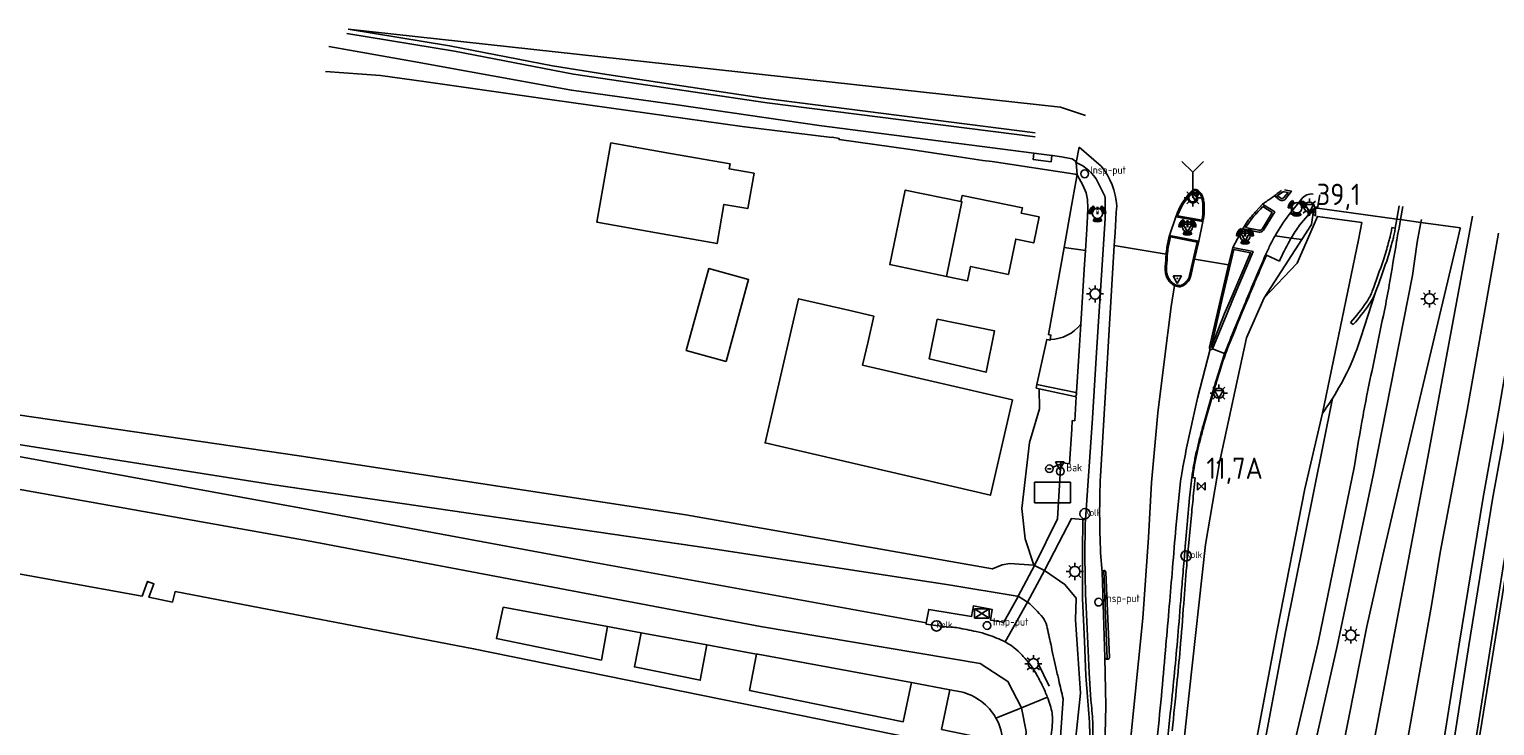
# Model space of a CAD drawing. Extents: x 167690 to 168394, y 440139 to 441022.
# Tile 12 of 15: x 167926 to 168097, y 440941 to 441022. Entities that reach past the tile are written whole.
import ezdxf
from ezdxf.enums import TextEntityAlignment as Align

# ---------------------------------------------------------------- set-up
doc = ezdxf.new("R2010")
doc.units = 0
doc.header["$LTSCALE"] = 4
doc.linetypes.add('SCHRIKH', pattern=[100, 100, 0])
doc.layers.get('0').update_dxf_attribs({"linetype": 'CONTINUOUS'})
for name, color, linetype in [('G_BTD', 3, 'CONTINUOUS'), ('G_OTD', 32, 'CONTINUOUS'), ('G_OWG', 6, 'CONTINUOUS'), ('G_PND', 1, 'CONTINUOUS'), ('G_WGD', 7, 'CONTINUOUS'), ('G_WGDP1', 2, 'ByLayer'), ('G_WGI', 1, 'CONTINUOUS'), ('LSHD', 3, 'CONTINUOUS'), ('LSHDUP', 1, 'CONTINUOUS'), ('LWGI', 7, 'CONTINUOUS'), ('PPALHM', 10, 'CONTINUOUS')]:
    doc.layers.add(name, color=color, linetype=linetype)
for name, color, linetype, true_color in [('PBAK', 7, 'CONTINUOUS', 0xbd2877), ('PBRD', 7, 'CONTINUOUS', 0xbd2877), ('PKST', 7, 'CONTINUOUS', 0xbd2877), ('PPAL', 7, 'CONTINUOUS', 0xbd2877), ('PPUT', 7, 'CONTINUOUS', 0xbd2877), ('PSTM', 7, 'CONTINUOUS', 0xde7233)]:
    doc.layers.add(name, color=color, linetype=linetype, true_color=true_color)
doc.styles.add('ISO', font='ISO')
doc.styles.get("Standard").update_dxf_attribs({"font": 'ISO'})

# ---------------------------------------------------------------- blocks, each defined once
blk = doc.blocks.new('verkeersteller')
at = {"color": 0}
blk.add_circle((0, 0), 0.45, dxfattribs=at)
blk = doc.blocks.new('lichtmast')
at = {"color": 0}
for p, q in [((-0.6, 0), (-1, 0)), ((-0.71, 0.71), (-0.42, 0.42)), ((0, 0.6), (0, 1)), ((0.42, 0.42), (0.71, 0.71)), ((0.6, 0), (1, 0)), ((-0.42, -0.42), (-0.71, -0.71)), ((0, -0.6), (0, -1)), ((0.42, -0.42), (0.71, -0.71))]:
    blk.add_line(p, q, dxfattribs=at)
blk.add_circle((0, 0), 0.6, dxfattribs=at)
blk = doc.blocks.new('wegwijzer')
at = {"color": 0}
for q in [(-0.424, 1.424), (0.424, 1.424), (0, 0)]:
    blk.add_line((0, 1), q, dxfattribs=at)
blk = doc.blocks.new('verkeersbord')
at = {"color": 0}
for p, q in [((0.5, 0.32), (-0.5, 0.32)), ((-0.5, 0.32), (0, -0.6)), ((0, -0.6), (0.5, 0.32))]:
    blk.add_line(p, q, dxfattribs=at)
blk = doc.blocks.new('verkeersbord-pl')
at = {"linetype": 'Continuous'}
blk.add_circle((0, 0), 0.03, dxfattribs=at)
blk = doc.blocks.new('kilometerpaal')
at = {"color": 0}
for p, q in [((-0.44, 0.44), (0.44, -0.44)), ((-0.44, -0.44), (-0.44, 0.44)), ((0.44, 0.44), (-0.44, -0.44)), ((0.44, -0.44), (0.44, 0.44))]:
    blk.add_line(p, q, dxfattribs=at)
at = {"color": 0, "style": 'ISO'}
blk.add_attdef('KILOMETERPAAL', (0.59, 0.87), '', height=2.5, dxfattribs=at)
blk = doc.blocks.new('verkeerslicht')
at = {"color": 0, "linetype": 'Continuous'}
for p, q in [((-1, 0), (-0.6, 0)), ((-0.3, 0.52), (-0.5, 0.86)), ((0.3, 0.52), (0.5, 0.86)), ((0.6, 0), (1, 0)), ((-0.3, -0.52), (-0.5, -0.86)), ((0.3, -0.52), (0.5, -0.86))]:
    blk.add_line(p, q, dxfattribs=at)
at = {"color": 0}
blk.add_circle((0, 0), 0.6, dxfattribs=at)
at = {"color": 0, "linetype": 'Continuous'}
for radius, start, end in [(0.996, 119.9985, 179.9935), (0.897, 119.9989, 179.9928), (0.797, 119.9994, 179.9919), (0.697, 120, 179.9907), (0.697, 0.0093, 60), (0.797, 0.0081, 60.0006), (0.897, 0.0072, 60.0011), (0.996, 0.0065, 60.0015), (0.996, 240.0015, 299.9985), (0.897, 240.0011, 299.9989), (0.797, 240.0006, 299.9994), (0.697, 240, 300)]:
    blk.add_arc((0, 0), radius, start, end, dxfattribs=at)
blk = doc.blocks.new('drukknoppaal')
at = {"linetype": 'ByBlock', "lineweight": -2}
h = blk.add_hatch(color=0, dxfattribs=at)
h.dxf.hatch_style = 1
h.paths.add_polyline_path([(0.15, 0.8), (-0.15, 0.8), (-0.15, -0.1), (0, -0.1, -0.414214), (-0.1, 0, -1), (0.1, 0, -0.414214), (0, -0.1), (0.15, -0.1)])
h.paths.add_polyline_path([(-0.1, 0.3, -1), (0.1, 0.3, -1)], flags=16)
at = {"linetype": 'ByBlock', "lineweight": -2, "true_color": 0x681648}
h = blk.add_hatch(color=219, dxfattribs=at)
h.dxf.hatch_style = 1
h.paths.add_polyline_path([(0.1, 0, 1), (-0.1, 0, 1)])
at = {"color": 0, "linetype": 'ByBlock', "lineweight": -2}
blk.add_attdef('DRUKKNOPPAAL', (0.5, 0.35), '', height=0.5, dxfattribs=at)
blk = doc.blocks.new('kolk')
at = {"color": 0}
blk.add_circle((0, 0), 0.6, dxfattribs=at)
at = {"color": 0, "linetype": 'Continuous', "style": 'ISO'}
blk.add_attdef('KOLK', (-0.04, -0.26), '', height=0.8, dxfattribs=at)
blk = doc.blocks.new('klok')
at = {"color": 0}
blk.add_circle((0, 0), 0.45, dxfattribs=at)
at = {"style": 'ISO'}
blk.add_attdef('KLOK', (0.7, 0), '', height=0.9, dxfattribs=at)
blk = doc.blocks.new('abri')
at = {"color": 0}
for p, q in [((-2.1, 1.2), (2.1, 1.2)), ((-2.1, -1.2), (-2.1, 1.2)), ((2.1, 1.2), (2.1, -1.2)), ((2.1, -1.2), (-2.1, -1.2))]:
    blk.add_line(p, q, dxfattribs=at)
at = {"color": 0, "linetype": 'Continuous', "style": 'ISO', "flags": 2}
blk.add_attdef('ABRI', text='', height=0.8, dxfattribs=at).set_placement((0, 0), align=Align.MIDDLE_CENTER)
blk = doc.blocks.new('strooikist')
at = {"color": 0}
blk.add_circle((0, 0), 0.45, dxfattribs=at)
at = {"color": 0, "style": 'ISO'}
blk.add_attdef('STROOIKIST', (0.7, 0), '', height=0.9, dxfattribs=at)
blk = doc.blocks.new('aanduidingsbord')
at = {"color": 0}
for p, q in [((-0.81, -0.33), (0, 0)), ((-1.45, -0.5), (-1.01, -0.5))]:
    blk.add_line(p, q, dxfattribs=at)
blk.add_circle((-1.23, -0.5), 0.45, dxfattribs=at)
blk = doc.blocks.new('schk.dwg')
for p, q in [((0.86, 0.56), (-0.86, 0.56)), ((-0.86, 0.56), (-0.86, -0.56)), ((0.86, -0.56), (0.86, 0.56)), ((-0.86, -0.56), (0.86, -0.56))]:
    blk.add_line(p, q)
at = {"linetype": 'Continuous'}
for p, q in [((-0.86, 0.56), (0.86, -0.56)), ((-0.86, -0.56), (0.86, 0.56))]:
    blk.add_line(p, q, dxfattribs=at)

msp = doc.modelspace()

# ---------------------------------------------------------------- linework, layer by layer
at = {"layer": 'G_BTD', "linetype": 'Continuous', "transparency": 33554687}
msp.add_lwpolyline([(168041.336, 440955.94), (168041.222, 440955.994), (168033.223, 440957.308), (168005.323, 440961.567), (167953.907, 440969.072), (167914.315, 440975.317)], dxfattribs=at)
at = {"layer": 'G_OTD', "linetype": 'Continuous', "transparency": 33554687}
for points in [[(167993.63, 441009.092), (168000.613, 441007.857), (168007.597, 441006.622), (168007.494, 441006.039), (168010.397, 441005.525), (168009.665, 441001.39), (168006.88, 441001.883), (168006.068, 440997.291), (167998.967, 440998.547), (167991.986, 440999.782), (167993.63, 441009.092)], [(168034.642, 441002.206), (168028.11, 441003.562), (168026.3, 440994.831), (168032.946, 440993.449)], [(168045.094, 440986.048), (168045.184, 440986.559), (168044.882, 440986.633), (168046.712, 440996.82)], [(168007.118, 440983.469), (168002.451, 440984.75), (168005.086, 440994.349), (168009.753, 440993.068), (168007.118, 440983.469)], [(168043.435, 440980.335), (168043.53, 440980.775)], [(168043.801, 440980.259), (168043.435, 440980.335)], [(168043.158, 440959.618), (168043.123, 440959.608), (168040.38, 440959.802), (168039.451, 440959.67), (168038.331, 440959.174), (168002.414, 440965.508), (167957.108, 440972.411), (167916.373, 440978.354)], [(167942.592, 440956.512), (167942.268, 440955.297), (167939.52, 440955.855), (167940.112, 440957.439), (167939.36, 440957.72), (167938.718, 440956), (167916.484, 440960.01)]]:
    msp.add_lwpolyline(points, dxfattribs=at)
at = {"layer": 'G_OWG', "linetype": 'Continuous', "transparency": 33554687}
for points in [[(168070.163, 440990.919), (168074.024, 440994.994), (168075.218, 440997.751), (168076.399, 441000.476), (168081.602, 440999.744), (168081.184, 440997.723), (168076.982, 440977.425)], [(168075.972, 441001.388), (168075.685, 440999.513), (168074.555, 440997.754)], [(168085.694, 441000.163), (168085.964, 441001.695)], [(168085.056, 440998.78), (168085.109, 440999.157), (168085.506, 440999.101)], [(168085.506, 440999.101), (168085.449, 440998.698)], [(168085.506, 440999.101), (168085.694, 441000.163)], [(168074.555, 440997.754), (168070.163, 440990.919)], [(168074.555, 440997.754), (168073.323, 440997.935)], [(168084.694, 440997.304), (168084.804, 440997.707)], [(168085.082, 440997.198), (168084.83, 440996.287)], [(168085.257, 440997.844), (168085.219, 440997.705)], [(168070.163, 440990.919), (168068.099, 440986.255), (168064.933, 440971.636), (168063.267, 440962.055), (168061.374, 440944.621), (168059.02, 440922.984), (168057.143, 440909.42), (168056.694, 440904.749), (168057.247, 440897.565), (168055.29, 440885.306), (168054.457, 440882.411), (168052.593, 440878.323), (168050.39, 440873.798), (168048.387, 440865.482), (168046.853, 440859.747)], [(168081.491, 440986.296), (168083.193, 440991.586)], [(168080.589, 440987.798), (168080.282, 440988.057)], [(168043.158, 440959.618), (168042.171, 440962.688), (168041.778, 440966.271), (168042.671, 440973.989), (168043.818, 440977.929), (168043.801, 440980.259)], [(168047.995, 440979.384), (168043.801, 440980.259)], [(168078.153, 440979.138), (168072.661, 440951.809), (168068.618, 440930.368), (168063.886, 440909.218), (168059.77, 440890.534), (168054.185, 440870.855), (168048.673, 440854.776)], [(168076.982, 440977.425), (168074.901, 440968.568), (168071.695, 440952.005), (168068.168, 440933.344), (168062.985, 440909.617), (168058.505, 440889.947), (168053.921, 440874.279), (168050.221, 440862.707), (168048.788, 440859.37)], [(168043.268, 440959.575), (168043.158, 440959.618)], [(168044.423, 440958.982), (168046.823, 440957.36), (168048.116, 440955.741), (168048.037, 440953.199), (168048.64, 440944.64), (168048.011, 440938.739), (168046.818, 440928.758), (168045.452, 440919.533), (168043.731, 440908.906), (168041.74, 440896.552), (168039.811, 440887.518), (168038.176, 440885.924), (168042.838, 440914.788), (168044.466, 440926.191), (168046.176, 440937.81), (168046.601, 440943.963)]]:
    msp.add_lwpolyline(points, dxfattribs=at)
for points in [[(168084.925, 440998.173, 0.0019139), (168085.056, 440998.78)], [(168085.449, 440998.698, -0.005012), (168085.316, 440998.085)], [(168084.443, 440996.395, 0.0013044), (168084.694, 440997.304)], [(168084.869, 440997.948, -0.0049113), (168084.804, 440997.707)], [(168084.869, 440997.948, 0.0094121), (168084.925, 440998.173)], [(168085.219, 440997.705, -0.0023349), (168085.082, 440997.198)], [(168085.316, 440998.085, -0.0127027), (168085.257, 440997.844)], [(168082.816, 440991.725, 0.0044949), (168084.124, 440995.374)], [(168083.193, 440991.586, 0.0043137), (168084.503, 440995.241)], [(168084.124, 440995.374, 0.0147789), (168084.443, 440996.395)], [(168084.83, 440996.287, -0.0158945), (168084.503, 440995.241)], [(168082.14, 440990.419, 0.0626483), (168082.816, 440991.725)], [(168080.282, 440988.057, 0.0322207), (168082.14, 440990.419)], [(168082.471, 440990.192, -0.0317976), (168080.589, 440987.798)], [(168083.193, 440991.586, -0.0632513), (168082.471, 440990.192)], [(168078.153, 440979.138, 0.0648024), (168081.491, 440986.296)], [(168076.982, 440977.425, 0.0172491), (168078.153, 440979.138)], [(168042.449, 440955.282, -0.0476735), (168044.215, 440953.482)], [(168044.679, 440952.525, 0.1148058), (168044.215, 440953.482)], [(168045.15, 440950.393, 0.0024337), (168044.679, 440952.525)], [(168045.755, 440947.635, -0.0025733), (168045.15, 440950.393)], [(168046.094, 440946.142, -0.0020555), (168045.755, 440947.635)], [(168046.601, 440943.963, -0.0014074), (168046.094, 440946.142)]]:
    msp.add_lwpolyline(points, format="xyb", dxfattribs=at)
at = {"layer": 'G_PND', "linetype": 'Continuous', "transparency": 33554687}
for points in [[(168034.642, 441002.206), (168034.794, 441002.938), (168041.83, 441001.481), (168041.697, 441000.838), (168043.797, 441000.403), (168043.169, 440997.374), (168041.062, 440997.812), (168040.204, 440993.682), (168035.767, 440994.605), (168035.42, 440992.934), (168032.946, 440993.449)], [(168034.642, 441002.206), (168034.759, 441002.182), (168032.946, 440993.449)], [(168040.678, 440978.979), (168038.085, 440967.809), (168011.694, 440973.941), (168015.614, 440990.831), (168021.468, 440989.472), (168024.441, 440988.782), (168023.751, 440985.812), (168023.112, 440983.06), (168040.678, 440978.979)], [(168031.862, 440988.445), (168038.57, 440987.051), (168037.585, 440982.209), (168030.899, 440983.801), (168031.862, 440988.445)]]:
    msp.add_lwpolyline(points, dxfattribs=at)
at = {"layer": 'G_WGD', "linetype": 'Continuous', "transparency": 33554687}
for points in [[(168043.328, 441009.795), (168011.938, 441013.789), (167989.235, 441017.151), (167975.322, 441019.814), (167962.713, 441021.898)], [(167962.85, 441022.389), (167974.733, 441020.458), (167986.803, 441018.102), (167993.155, 441017.088), (168011.472, 441014.306), (168043.345, 441010.244)], [(167962.85, 441022.389), (168046.285, 441013.272), (168049.221, 441012.302)], [(168043.172, 441007.872), (168018.045, 441011.108), (168001.381, 441013.534), (167989.006, 441015.257), (167970.507, 441018.614), (167960.605, 441020.388)], [(167960.196, 441017.438), (167966.637, 441016.963), (167971.993, 441016.236), (167986.759, 441014.126), (168009.012, 441010.997), (168015.05, 441010.267), (168019.509, 441009.701), (168019.544, 441009.766), (168020.373, 441009.595), (168020.371, 441009.465), (168028.731, 441008.29), (168034.17, 441007.499), (168037.187, 441007.031), (168038.311, 441006.884), (168048.013, 441005.438), (168048.243, 441005.349)], [(168045.294, 441007.61), (168045.201, 441006.874), (168043.08, 441007.141), (168043.172, 441007.872)], [(168045.294, 441007.61), (168043.172, 441007.872)], [(168047.436, 441007.264), (168046.395, 441007.455), (168045.344, 441007.604), (168045.294, 441007.61)], [(168048.482, 441008.585), (168048.126, 441006.793)], [(168048.482, 441008.585), (168051.065, 441006.35)], [(168048.243, 441005.349), (168048.096, 441004.529)], [(168048.243, 441005.349), (168048.126, 441006.793)], [(168048.243, 441005.349), (168048.925, 441004.129), (168049.288, 441003.213), (168049.461, 441002.441), (168049.486, 441001.422)], [(168047.588, 441001.7), (168048.096, 441004.529)], [(168051.407, 441003.009), (168050.689, 441004.498)], [(168062.089, 441003.639), (168062.107, 441003.635)], [(168051.526, 441001.124), (168051.543, 441002.242)], [(168071.968, 441002.421), (168071.365, 441002.895)], [(168072.547, 441003.574), (168073.346, 441003.442), (168072.664, 441002.545)], [(168074.519, 441002.499), (168073.09, 441000.696)], [(168076.656, 441002.983), (168076.412, 441001.444)], [(168046.712, 440996.82), (168047.588, 441001.7)], [(168051.526, 441001.124), (168051.512, 441000.242), (168050.517, 440984.537), (168050.061, 440976.825), (168049.213, 440964.949), (168048.916, 440964.959)], [(168049.486, 441001.422), (168049.479, 441000.449), (168049.378, 440998.959), (168049.222, 440996.49)], [(168052.831, 441000.933), (168052.691, 440998.587), (168052.599, 440997.065)], [(168052.831, 441000.933), (168052.877, 441001.701)], [(168059.807, 441000.436), (168059.053, 440998.25)], [(168059.807, 441000.436), (168062.973, 440999.858)], [(168069.963, 441001.898), (168069.195, 441001.058)], [(168069.963, 441001.898), (168071.398, 441000.996), (168070.075, 440998.861)], [(168075.972, 441001.388), (168074.307, 440999.451)], [(168076.412, 441001.444), (168075.972, 441001.388)], [(168081.96, 440933.318), (168086.925, 440959.647), (168089.34, 440972.28), (168094.549, 441000.509)], [(168086.128, 441000.103), (168086.398, 441001.635)], [(168062.502, 440997.589), (168062.973, 440999.858)], [(168067.644, 440999.005), (168066.464, 440996.842)], [(168067.644, 440999.005), (168068.291, 441000.013)], [(168069.521, 440998.622), (168067.644, 440999.005)], [(168093.14, 440999.136), (168093.119, 440999.053), (168092.791, 440997.669), (168086.085, 440969.444), (168084.05, 440960.754), (168082.178, 440952.427), (168079.3, 440937.831), (168078.554, 440933.87)], [(168085.664, 440997.556), (168085.688, 440997.702), (168085.808, 440998.457), (168085.951, 440999.096), (168086.128, 441000.103)], [(168088.055, 440997.171), (168088.131, 440997.691), (168088.161, 440997.899), (168088.503, 440999.77)], [(168088.503, 440999.77), (168088.602, 441000.121)], [(168093.933, 440977.792), (168097.606, 440998.52)], [(168046.712, 440996.82), (168049.222, 440996.49)], [(168052.599, 440997.065), (168050.966, 440970.037)], [(168052.599, 440997.065), (168058.673, 440996.031)], [(168059.053, 440998.25), (168062.502, 440997.589)], [(168062.502, 440997.589), (168062.011, 440995.462)], [(168064.111, 440984.972), (168065.761, 440989.006), (168066.505, 440990.859), (168068.848, 440996.355), (168066.464, 440996.842)], [(168066.464, 440996.842), (168065.985, 440994.785)], [(168071.439, 440998.21), (168073.323, 440997.935)], [(168075.166, 440934.419), (168078.694, 440950.127), (168082.919, 440970.153), (168087.53, 440993.544), (168088.055, 440997.171)], [(168049.222, 440996.49), (168049.12, 440994.864), (168048.673, 440987.865)], [(168058.69, 440996.221), (168058.673, 440996.031)], [(168062.011, 440995.462), (168061.563, 440993.524)], [(168062.011, 440995.462), (168065.985, 440994.785)], [(168070.412, 440995.914), (168070.321, 440995.955)], [(168071.945, 440995.229), (168070.412, 440995.914)], [(168103.791, 440995.058), (168103.261, 440991.424), (168102.821, 440988.415), (168101.454, 440979.092), (168101.437, 440978.974), (168101.419, 440978.86), (168099.885, 440969.375), (168099.623, 440967.787), (168099.353, 440966.201), (168098.803, 440963.058), (168098.244, 440959.916), (168094.466, 440936.168)], [(168065.985, 440994.785), (168065.281, 440991.757), (168063.739, 440985.168)], [(168056.97, 440969.282), (168057.691, 440977.464), (168058.451, 440983.428), (168059.272, 440989.902), (168059.639, 440992.371)], [(168090.073, 440932.002), (168090.419, 440934.138), (168092.985, 440950.366), (168095.825, 440967.534), (168097.643, 440977.779), (168099.517, 440988.705), (168100.198, 440992.617)], [(168101.012, 440992.472), (168100.449, 440987.957), (168100.064, 440985.182), (168099.023, 440979.375), (168097.99, 440973.312), (168096.888, 440967.357), (168094.111, 440950.193), (168091.575, 440933.934), (168091.261, 440931.829)], [(168048.673, 440987.865), (168048.471, 440984.705)], [(168043.53, 440980.775), (168044.603, 440985.69)], [(168044.603, 440985.69), (168044.683, 440986.057), (168045.079, 440985.961), (168045.094, 440986.048)], [(168063.823, 440984.924), (168062.353, 440979.189), (168061.071, 440973.351)], [(168065.517, 440984.4), (168064.111, 440984.972)], [(168048.182, 440979.896), (168048.471, 440984.705)], [(168048.087, 440979.825), (168043.53, 440980.775)], [(168048.167, 440979.655), (168048.182, 440979.896)], [(168064.043, 440979.644), (168062.999, 440975.955), (168062.935, 440975.725)], [(168043.268, 440959.575), (168045.96, 440965.048), (168046.331, 440971.634), (168047.363, 440971.478), (168047.644, 440975.531), (168047.681, 440976.558), (168047.975, 440976.54), (168048.148, 440979.352)], [(168048.148, 440979.352), (168047.995, 440979.384)], [(168085.825, 440932.691), (168086.12, 440934.499), (168089.804, 440955.121), (168090.763, 440961.098), (168093.933, 440977.792)], [(167916.961, 440973.691), (167957.166, 440966.349), (167991.494, 440959.986), (168030.574, 440952.86)], [(168072.78, 440934.806), (168076.473, 440950.548), (168080.72, 440971.261)], [(168041.716, 440942.919), (168040.134, 440945.999), (168036.905, 440948.112), (168011.165, 440952.433), (167958.155, 440962.447), (167916.259, 440969.938)], [(168061.686, 440969.882), (168061.785, 440969.87)], [(168061.785, 440969.87), (168062.08, 440969.834)], [(168054.394, 440937.923), (168055.94, 440953.403), (168056.607, 440962.842), (168056.97, 440969.282)], [(168060.332, 440969.069), (168059.815, 440963.958), (168059.768, 440963.451)], [(168044.423, 440958.982), (168046.096, 440962.245), (168047.574, 440965.075), (168048.916, 440964.959)], [(168061.673, 440965.859), (168061.114, 440959.852), (168061.083, 440959.51)], [(168051.162, 440958.793), (168050.987, 440961.073)], [(168041.352, 440955.968), (168043.268, 440959.575)], [(168043.268, 440959.575), (168044.423, 440958.982)], [(168042.449, 440955.282), (168044.423, 440958.982)], [(168051.162, 440958.793), (168051.5, 440948.781)], [(168052.035, 440948.805), (168051.604, 440958.793)], [(167942.592, 440956.512), (167977.554, 440949.828), (168037.794, 440937.555), (168037.93, 440937.659)], [(168030.574, 440952.86), (168030.856, 440954.434), (168035.885, 440953.588), (168036.087, 440954.841), (168038.284, 440954.432), (168038.096, 440953.187), (168039.642, 440952.94), (168041.336, 440955.94)], [(168041.336, 440955.94), (168041.352, 440955.968)], [(168041.352, 440955.968), (168042.449, 440955.282)], [(168049.499, 440943.698), (168049.281, 440946.692), (168049.09, 440950.697), (168048.862, 440955.705)], [(167993.246, 440952.423), (167992.528, 440948.494), (167980.218, 440951.01), (167980.995, 440954.682)], [(167993.246, 440952.423), (167980.995, 440954.682)], [(168039.823, 440950.642), (168042.449, 440955.282)], [(167997.184, 440951.697), (167993.246, 440952.423)], [(168033.466, 440952.361), (168032.913, 440952.406), (168032.36, 440952.455), (168032.027, 440952.49), (168031.695, 440952.533), (168031.12, 440952.618), (168030.547, 440952.711), (168030.574, 440952.86)], [(167997.184, 440951.697), (167996.393, 440947.704), (168004.098, 440946.13), (168004.876, 440950.279)], [(167997.184, 440951.697), (168004.876, 440950.279)], [(168041.819, 440949.065), (168041.587, 440949.315), (168041.509, 440949.392), (168041.466, 440949.434), (168041.34, 440949.55), (168041.08, 440949.77), (168040.673, 440950.078), (168040.465, 440950.225), (168040.254, 440950.368), (168039.823, 440950.642)], [(168010.7, 440949.204), (168004.876, 440950.279)], [(168028.841, 440945.852), (168027.881, 440941.27), (168009.877, 440944.949), (168010.7, 440949.204)], [(168028.841, 440945.852), (168010.855, 440949.175), (168010.7, 440949.204)], [(168051.5, 440948.781), (168051.605, 440943.141), (168051.513, 440939.836), (168051.365, 440937.962)], [(168033.333, 440945.016), (168028.841, 440945.852)], [(168039.538, 440938.888), (168032.37, 440940.366), (168033.333, 440945.016)], [(168033.333, 440945.016), (168034.645, 440944.772)], [(168044.754, 440944.186), (168044.763, 440944.159), (168041.716, 440942.919)], [(168030.381, 440872.022), (168031.912, 440880.436), (168034.352, 440894.282), (168042.124, 440937.837), (168042.286, 440940.146), (168041.716, 440942.919)], [(168041.716, 440942.919), (168038.734, 440941.7)]]:
    msp.add_lwpolyline(points, dxfattribs=at)
for points in [[(168048.126, 441006.793, 0.2373568), (168047.436, 441007.264)], [(168048.126, 441006.793, -0.1650858), (168050.689, 441004.498)], [(168052.877, 441001.701, 0.1578045), (168051.065, 441006.35)], [(168061.943, 441003.612, -0.1704723), (168062.089, 441003.639)], [(168062.107, 441003.635, -0.0837618), (168062.426, 441003.496)], [(168051.543, 441002.242, 0.1357186), (168051.407, 441003.009)], [(168060.244, 441001.468, -0.0383637), (168060.633, 441002.136)], [(168060.633, 441002.136, -0.0061946), (168061.305, 441003.086)], [(168061.305, 441003.086, -0.0474644), (168061.404, 441003.197)], [(168061.404, 441003.197, -0.0127681), (168061.57, 441003.343)], [(168061.57, 441003.343, -0.0127499), (168061.742, 441003.481)], [(168061.742, 441003.481, -0.0127839), (168061.831, 441003.544)], [(168061.831, 441003.544, -0.0209698), (168061.943, 441003.612)], [(168062.426, 441003.496, -0.0857335), (168062.738, 441003.202)], [(168062.738, 441003.202, -0.0823296), (168062.94, 441002.811)], [(168062.94, 441002.811, -0.0221239), (168063.06, 441002.367)], [(168063.06, 441002.367, -0.0335041), (168063.111, 441002.042)], [(168063.111, 441002.042, -0.0147074), (168063.127, 441001.767)], [(168070.27, 441002.133, 0.0335981), (168069.963, 441001.898)], [(168071.365, 441002.895, -0.00915), (168070.27, 441002.133)], [(168071.365, 441002.895, 0.0094957), (168072.02, 441003.391)], [(168072.664, 441002.545, -0.4339566), (168071.968, 441002.421)], [(168072.186, 441003.494, 0.0640386), (168072.02, 441003.391)], [(168074.519, 441002.499, -0.2631668), (168075.905, 441003.094)], [(168059.807, 441000.436, -0.02636), (168060.244, 441001.468)], [(168062.973, 440999.858, 0.0226961), (168063.105, 441000.563)], [(168063.136, 441001.007, -0.0336201), (168063.105, 441000.563)], [(168063.127, 441001.767, -0.006578), (168063.136, 441001.007)], [(168068.291, 441000.013, -0.0042597), (168068.836, 441000.653)], [(168068.836, 441000.653, -0.007825), (168069.195, 441001.058)], [(168071.439, 440998.21, -0.034108), (168073.09, 441000.696)], [(168070.075, 440998.861, -0.3414599), (168069.521, 440998.622)], [(168073.323, 440997.935, -0.0193454), (168074.307, 440999.451)], [(168058.801, 440997.048, 0.0206708), (168058.69, 440996.221)], [(168059.053, 440998.25, 0.0150128), (168058.801, 440997.048)], [(168070.321, 440995.955, -0.0168182), (168070.914, 440997.232)], [(168071.439, 440998.21, 0.0121402), (168070.914, 440997.232)], [(168073.113, 440997.574, 0.0281665), (168071.945, 440995.229)], [(168073.323, 440997.935, 0.0053434), (168073.113, 440997.574)], [(168084.808, 440992.449, 0.0031431), (168085.664, 440997.556)], [(168058.673, 440996.031, 0.0076309), (168058.57, 440994.602)], [(168070.321, 440995.955, 0.0022169), (168069.127, 440993.18)], [(168058.57, 440994.602, 0.0272825), (168058.568, 440994.089)], [(168058.568, 440994.089, 0.0684045), (168058.675, 440993.517)], [(168058.675, 440993.517, 0.0663103), (168058.938, 440992.985)], [(168061.407, 440993.082, 0.0579885), (168061.563, 440993.524)], [(168058.938, 440992.985, 0.0851615), (168059.367, 440992.533)], [(168059.367, 440992.533, 0.0549381), (168059.639, 440992.371)], [(168059.639, 440992.371, 0.0438598), (168059.862, 440992.289)], [(168060.147, 440992.225, -0.0274729), (168059.862, 440992.289)], [(168060.147, 440992.225, 0.0723058), (168060.258, 440992.221)], [(168060.258, 440992.221, 0.0508643), (168060.398, 440992.248)], [(168060.398, 440992.248, 0.0320799), (168060.61, 440992.327)], [(168060.61, 440992.327, 0.0643743), (168060.824, 440992.457)], [(168060.824, 440992.457, 0.0302159), (168061.223, 440992.819)], [(168061.223, 440992.819, 0.0829508), (168061.407, 440993.082)], [(168069.127, 440993.18, 0.0020876), (168067.955, 440990.396)], [(168084.808, 440992.449, -0.0079342), (168084.236, 440989.437)], [(168067.955, 440990.396, 0.002067), (168066.723, 440987.403)], [(168084.236, 440989.437, -0.0002473), (168083.269, 440984.758)], [(168045.094, 440986.048, 0.2276313), (168048.673, 440987.865)], [(168066.723, 440987.403, 0.002066), (168065.517, 440984.4)], [(168063.739, 440985.168, 0.3357763), (168063.823, 440984.924)], [(168064.111, 440984.972, -0.3964003), (168063.823, 440984.924)], [(168083.269, 440984.758, 0.0006187), (168082.308, 440980.108)], [(168065.517, 440984.4, 0.0031822), (168064.553, 440981.364)], [(168064.553, 440981.364, 0.005661), (168064.043, 440979.644)], [(168048.167, 440979.655, 0.176204), (168048.087, 440979.825)], [(168048.162, 440979.579, 0.0917116), (168048.167, 440979.655)], [(168082.308, 440980.108, 0.0061394), (168081.74, 440977.16)], [(168047.995, 440979.384, 0.2598244), (168048.162, 440979.579)], [(168081.74, 440977.16, 0.0030482), (168080.72, 440971.261)], [(168062.935, 440975.725, 0.0046065), (168062.548, 440974.25)], [(168061.071, 440973.351, 0.0077552), (168060.514, 440970.393)], [(168062.207, 440972.836, 0.0130511), (168061.914, 440971.393)], [(168062.548, 440974.25, 0.0050008), (168062.207, 440972.836)], [(168061.914, 440971.393, 0.0132345), (168061.686, 440969.882)], [(168050.966, 440970.037, 0.020638), (168050.987, 440961.073)], [(168060.514, 440970.393, 0.0181983), (168060.332, 440969.069)], [(168062.08, 440969.834, 0.0010406), (168061.783, 440966.982)], [(168061.783, 440966.982, 0.0016776), (168061.673, 440965.859)], [(168048.916, 440964.959, 0.0021195), (168048.869, 440960.708)], [(168059.768, 440963.451, 0.0008348), (168059.368, 440958.693)], [(168048.859, 440958.207, -0.0015977), (168048.869, 440960.708)], [(168051.162, 440958.793, -0.385777), (168051.375, 440959)], [(168051.604, 440958.793, 0.4081453), (168051.375, 440959)], [(168061.083, 440959.51, 0.0045354), (168060.729, 440955.111)], [(168048.862, 440955.705, -0.001199), (168048.859, 440958.207)], [(168059.368, 440958.693, -0.0011052), (168058.997, 440954.276)], [(168058.997, 440954.276, -0.0006373), (168058.59, 440949.604)], [(168060.729, 440955.111, -0.0035714), (168060.31, 440949.802)], [(168033.993, 440952.312, 0.0058187), (168033.466, 440952.361)], [(168034.252, 440952.273, 0.0194455), (168033.993, 440952.312)], [(168036.426, 440951.843, 0.0028311), (168034.252, 440952.273)], [(168037.776, 440951.469, 0.0356894), (168036.426, 440951.843)], [(168039.823, 440950.642, 0.0221225), (168037.776, 440951.469)], [(168042.738, 440947.985, 0.0065014), (168041.819, 440949.065)], [(168051.5, 440948.781, 0.3395728), (168051.775, 440948.587)], [(168051.775, 440948.587, 0.3388695), (168052.035, 440948.805)], [(168058.59, 440949.604, -0.0005561), (168058.111, 440944.252)], [(168060.31, 440949.802, -0.0029211), (168059.93, 440945.666)], [(168042.941, 440947.714, 0.025399), (168042.738, 440947.985)], [(168043.485, 440946.829, 0.0203065), (168042.941, 440947.714)], [(168044.188, 440945.472, 0.0143497), (168043.485, 440946.829)], [(168044.754, 440944.186, 0.0171983), (168044.188, 440945.472)], [(168059.93, 440945.666, -0.0022179), (168059.376, 440940.22)], [(168038.734, 440941.7, 0.2104256), (168034.645, 440944.772)], [(168045.098, 440943.203, 0.0221588), (168044.754, 440944.186)], [(168049.725, 440939.729, 0.0261899), (168049.499, 440943.698)], [(168058.111, 440944.252, -0.0049852), (168057.545, 440938.652)], [(168045.307, 440942.291, 0.0342051), (168045.098, 440943.203)], [(168045.375, 440941.493, 0.037535), (168045.307, 440942.291)], [(168039.538, 440938.888, 0.1166635), (168038.734, 440941.7)], [(168045.115, 440938.868, 0.0034566), (168045.361, 440941.187)], [(168045.361, 440941.187, 0.0260892), (168045.375, 440941.493)]]:
    msp.add_lwpolyline(points, format="xyb", dxfattribs=at)
at = {"layer": 'G_WGDP1', "transparency": 33554687}
for points in [[(168085.694, 441000.163), (168076.412, 441001.444)], [(168085.694, 441000.163), (168086.128, 441000.103)], [(168086.128, 441000.103), (168086.347, 441000.073), (168088.503, 440999.77)], [(168093.14, 440999.136), (168088.503, 440999.77)]]:
    msp.add_lwpolyline(points, dxfattribs=at)
at = {"layer": 'G_WGI', "linetype": 'Continuous', "transparency": 33554687}
for points in [[(168060.379, 441001.403, -0.0393399), (168060.757, 441002.051)], [(168060.757, 441002.051, -0.0067117), (168061.427, 441002.998)], [(168061.427, 441002.998, -0.048161), (168061.506, 441003.087)], [(168061.506, 441003.087, -0.0127512), (168061.667, 441003.228)], [(168061.667, 441003.228, -0.0131834), (168061.833, 441003.362)], [(168061.833, 441003.362, -0.0285242), (168061.913, 441003.418)], [(168061.913, 441003.418, -0.0296247), (168062.017, 441003.481)], [(168062.017, 441003.481, -0.0772069), (168062.044, 441003.491)], [(168062.044, 441003.491, -0.0710678), (168062.072, 441003.489)], [(168062.072, 441003.489, -0.0893038), (168062.343, 441003.371)], [(168062.343, 441003.371, -0.0860656), (168062.618, 441003.112)], [(168062.797, 441002.765, 0.0836209), (168062.618, 441003.112)], [(168062.797, 441002.765, -0.0206658), (168062.914, 441002.335)], [(168062.914, 441002.335, -0.0322932), (168062.962, 441002.028)], [(168062.962, 441002.028, -0.0114976), (168062.977, 441001.763)], [(168072.467, 441002.679, -0.4974897), (168072.051, 441002.63)], [(168072.295, 441003.299, -0.2259929), (168072.486, 441003.354)], [(168060.01, 441000.551, -0.0222025), (168060.379, 441001.403)], [(168062.956, 441000.584, -0.0178433), (168062.858, 441000.031)], [(168062.986, 441001.007, -0.0378026), (168062.956, 441000.584)], [(168062.977, 441001.763, -0.0066128), (168062.986, 441001.007)], [(168067.956, 440999.168, -0.0558602), (168070.007, 441001.612)], [(168069.905, 440998.96, -0.1884791), (168069.539, 440998.843)], [(168058.839, 440996.207, -0.0221787), (168058.949, 440997.022)], [(168058.72, 440994.593, -0.0081018), (168058.839, 440996.207)], [(168070.412, 440995.914, 0.0019142), (168069.219, 440993.141)], [(168058.718, 440994.096, -0.0281768), (168058.72, 440994.593)], [(168058.818, 440993.565, -0.0715096), (168058.718, 440994.096)], [(168059.062, 440993.069, -0.0679689), (168058.818, 440993.565)], [(168061.272, 440993.147, 0.0566374), (168061.417, 440993.558)], [(168059.457, 440992.653, -0.0826546), (168059.062, 440993.069)], [(168059.902, 440992.434, -0.0964852), (168059.457, 440992.653)], [(168060.172, 440992.373, -0.0246676), (168059.902, 440992.434)], [(168060.244, 440992.37, -0.0693247), (168060.172, 440992.373)], [(168060.355, 440992.392, -0.0537292), (168060.244, 440992.37)], [(168060.549, 440992.464, -0.0305465), (168060.355, 440992.392)], [(168060.73, 440992.574, -0.0655804), (168060.549, 440992.464)], [(168061.116, 440992.924, -0.0299526), (168060.73, 440992.574)], [(168061.272, 440993.147, -0.0815771), (168061.116, 440992.924)], [(168068.047, 440990.358, -0.0013493), (168069.219, 440993.141)], [(168066.816, 440987.365, -0.0017815), (168068.047, 440990.358)], [(168065.612, 440984.369, -0.0021862), (168066.816, 440987.365)], [(168064.649, 440981.334, -0.0035778), (168065.612, 440984.369)], [(168064.139, 440979.617, -0.0058288), (168064.649, 440981.334)], [(168062.645, 440974.225, -0.0041418), (168063.031, 440975.699)], [(168062.012, 440971.375, -0.0124203), (168062.304, 440972.814)], [(168062.304, 440972.814, -0.0048491), (168062.645, 440974.225)], [(168061.785, 440969.87, -0.0126377), (168062.012, 440971.375)]]:
    msp.add_lwpolyline(points, format="xyb", dxfattribs=at)
for points in [[(168072.051, 441002.63), (168071.669, 441002.872), (168072.295, 441003.299)], [(168072.467, 441002.679), (168072.962, 441003.287), (168072.486, 441003.354)], [(168062.858, 441000.031), (168060.01, 441000.551)], [(168070.007, 441001.612), (168071.094, 441000.925), (168069.905, 440998.96)], [(168067.956, 440999.168), (168069.539, 440998.843)], [(168058.949, 440997.022), (168059.166, 440998.076), (168062.321, 440997.471), (168061.417, 440993.558)], [(168066.282, 440990.912), (168065.517, 440989.1), (168063.927, 440985.128), (168065.29, 440990.986), (168066.613, 440996.612), (168068.555, 440996.207), (168066.282, 440990.912)], [(168063.031, 440975.699), (168063.095, 440975.928), (168064.139, 440979.617)], [(168051.775, 440948.587), (168051.375, 440959)]]:
    msp.add_lwpolyline(points, dxfattribs=at)
at = {"layer": 'LSHD', "linetype": 'Continuous', "lineweight": -3, "transparency": 33554687}
msp.add_lwpolyline([(168045.094, 440986.048, 0.2276313), (168048.673, 440987.865)], format="xyb", dxfattribs=at)
at = {"layer": 'LSHDUP', "linetype": 'SCHRIKH', "lineweight": -3, "transparency": 33554687}
msp.add_lwpolyline([(168043.639, 440948.176), (168044.976, 440945.457)], dxfattribs=at)
at = {"layer": 'LWGI', "transparency": 33554687}
msp.add_lwpolyline([(168094.82, 440936.098), (168098.654, 440959.798), (168100.28, 440969.322), (168101.802, 440978.905), (168103.185, 440988.397), (168104.371, 440996.542)], dxfattribs=at)
for points in [[(168061.686, 440969.882), (168061.417, 440967.517), (168061.123, 440964.392), (168060.901, 440961.785), (168060.764, 440960.159, 0.0007015), (168060.532, 440957.327, -0.0004012), (168060.13, 440952.375, -0.0056413), (168059.332, 440943.858, -0.003731), (168057.884, 440931.005, -0.0051326), (168056.716, 440922.068, -0.0047346), (168055.281, 440912.557, -0.0044364), (168053.786, 440903.752, -0.0036879), (168051.862, 440893.453), (168051.44, 440891.375, -0.0005107), (168047.685, 440873.719), (168046.912, 440870.398, -0.0034463), (168044.735, 440862.021), (168041.905, 440851.237)], [(168049.213, 440964.949, 0.0078775), (168049.155, 440960.632, 0.0110163), (168049.3, 440954.733), (168049.666, 440947.006), (168049.86, 440943.792, -0.0115502), (168050.069, 440941.277), (168050.086, 440940.016), (168049.951, 440936.259), (168049.912, 440935.618, -0.0061613), (168049.617, 440932.547, -0.0043574), (168049.073, 440927.94, -0.0042006), (168048.107, 440920.8, -0.0037784), (168046.866, 440912.583, -0.0047637), (168045.281, 440903.156, -0.005151), (168043.634, 440894.401, -0.0041953), (168041.517, 440884.195, -0.0048965), (168039.534, 440875.446), (168039.285, 440874.41, -0.0001064), (168036.584, 440863.371), (168035.801, 440860.307), (168034.009, 440853.686)]]:
    msp.add_lwpolyline(points, format="xyb", dxfattribs=at)

# ---------------------------------------------------------------- block references
at = {"layer": 'PBAK', "transparency": 33554687}
msp.add_blockref('strooikist', (168046.281, 440970.606), dxfattribs=at).add_auto_attribs({'STROOIKIST': 'Bak'})
at = {"layer": 'PBRD', "transparency": 33554687, "xscale": 3, "yscale": 3, "zscale": 3}
msp.add_blockref('wegwijzer', (168061.79, 441002.637), dxfattribs=at)
at = {"layer": 'PBRD', "transparency": 33554687}
for name, p in [('verkeersbord', (168062.058, 441002.92)), ('verkeersbord', (168075.446, 441001.556)), ('verkeersbord', (168061.171, 440999.261)), ('verkeersbord', (168067.916, 440998.207)), ('verkeersbord', (168059.978, 440993.202)), ('verkeersbord', (168064.844, 440979.763)), ('aanduidingsbord', (168046.225, 440971.411)), ('verkeersbord', (168046.225, 440971.411))]:
    msp.add_blockref(name, p, dxfattribs=at)
at = {"layer": 'PKST', "transparency": 33554687}
msp.add_blockref('schk.dwg', (168037.087, 440953.948), dxfattribs=at)
at = {"layer": 'PPAL', "transparency": 33554687}
for name, p in [('lichtmast', (168061.79, 441002.637)), ('verkeersteller', (168061.79, 441002.637)), ('verkeersbord-pl', (168062.058, 441002.92)), ('verkeerslicht', (168073.968, 441001.487)), ('lichtmast', (168075.446, 441001.556)), ('verkeerslicht', (168050.625, 441000.83)), ('drukknoppaal', (168050.625, 441000.83)), ('drukknoppaal', (168073.425, 441000.718)), ('verkeerslicht', (168061.171, 440999.261)), ('drukknoppaal', (168061.171, 440999.261)), ('verkeerslicht', (168067.916, 440998.207)), ('drukknoppaal', (168067.916, 440998.207)), ('lichtmast', (168050.345, 440991.382)), ('verkeersbord-pl', (168059.978, 440993.202)), ('lichtmast', (168089.516, 440990.815)), ('lichtmast', (168064.844, 440979.763)), ('verkeersbord-pl', (168046.225, 440971.411)), ('lichtmast', (168047.98, 440958.871)), ('lichtmast', (168080.302, 440951.423)), ('lichtmast', (168043.121, 440948.066))]:
    msp.add_blockref(name, p, dxfattribs=at)
at = {"layer": 'PPALHM', "transparency": 33554687}
for p, values in [((168075.731, 441000.929), {'KILOMETERPAAL': '39,1'}), ((168062.799, 440968.847), {'KILOMETERPAAL': '11,7A'})]:
    msp.add_blockref('kilometerpaal', p, dxfattribs=at).add_auto_attribs(values)
at = {"layer": 'PPUT', "transparency": 33554687}
for name, p, values in [('klok', (168049.125, 441005.459), {'KLOK': 'Insp-put'}), ('kolk', (168049.166, 440965.647), {'KOLK': 'Kolk'}), ('kolk', (168061.005, 440960.698), {'KOLK': 'Kolk'}), ('klok', (168050.758, 440955.285), {'KLOK': 'Insp-put'}), ('kolk', (168031.78, 440952.497), {'KOLK': 'Kolk'}), ('klok', (168037.697, 440952.543), {'KLOK': 'Insp-put'})]:
    msp.add_blockref(name, p, dxfattribs=at).add_auto_attribs(values)
at = {"layer": 'PSTM', "transparency": 33554687}
msp.add_blockref('abri', (168045.364, 440968.126), dxfattribs=at)

doc.saveas('drawing.dxf')
